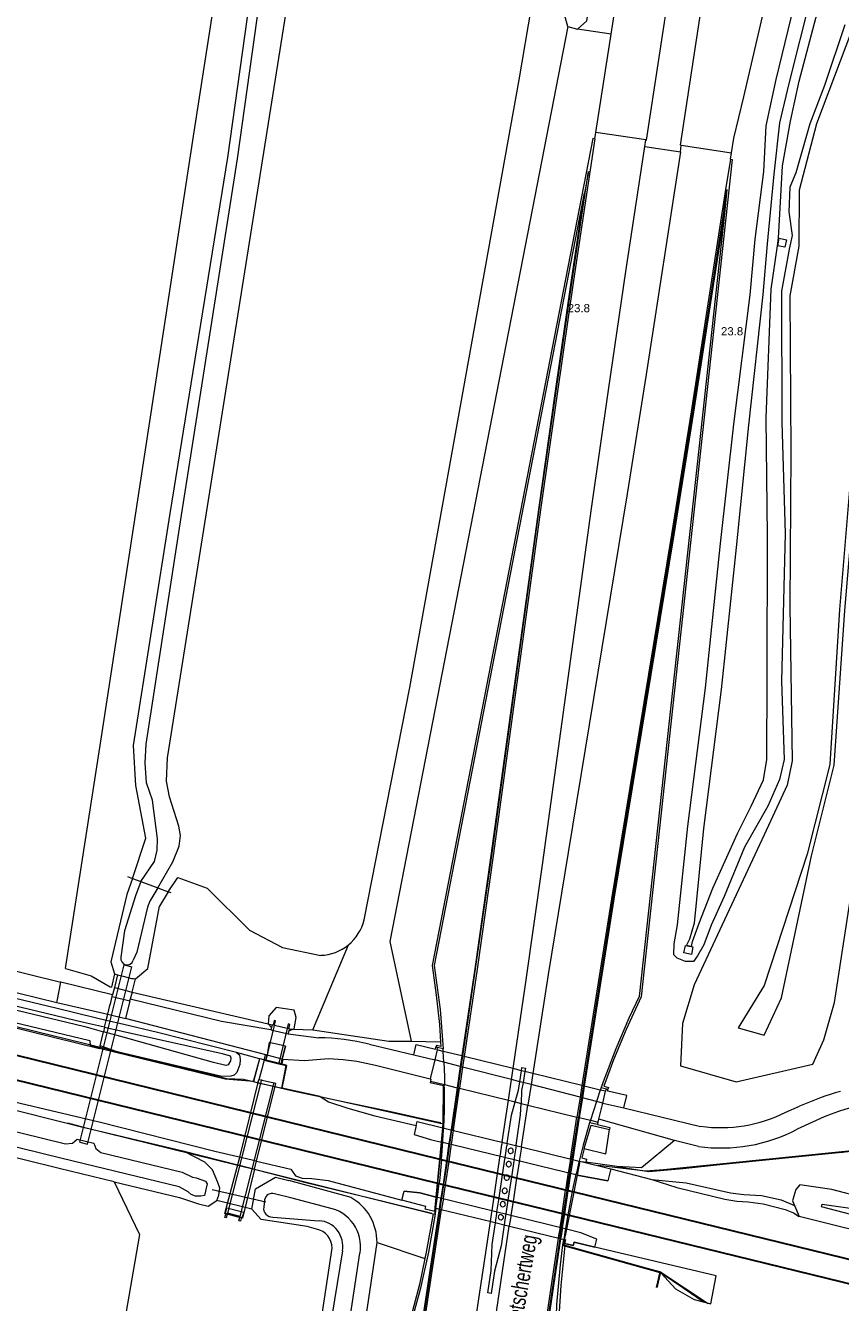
# Model space of a CAD drawing. Header units: metres. Extents: x 120324 to 133000, y 395500 to 402438.
# Tile 36 of 95: x 126095 to 126219, y 398737 to 398931. Entities that reach past the tile are written whole.
import ezdxf

# ---------------------------------------------------------------- set-up
doc = ezdxf.new("R2010")
doc.units = ezdxf.units.M
doc.linetypes.add('DGN1', pattern=[76.057638, 0, -76.057638])
doc.linetypes.add('DGN2', pattern=[101.410184, 50.705092, -50.705092])
for name, color, linetype, lineweight, true_color in [('gg-afsc-erfafscheiding', 7, 'Continuous', 0, 0x00ff32), ('gg-afsc-hekwerk', 7, 'Continuous', 30, 0x00d228), ('gg-afsc-muur', 7, 'Continuous', 13, 0xffc800), ('gg-aspt-spoorlijn', 7, 'Continuous', 30, 0xa000c8), ('gg-bbg-pilaar viaduct of brug', 7, 'Continuous', 13, 0xc3c3c3), ('gg-knt-BGT kruinlijn', 7, 'Continuous', 0, 0x787878), ('gg-knt-bronhoudergrens', 7, 'DGN2', 0, 0xffaad2), ('gg-knt-bronhoudergrens niveau 01', 7, 'DGN2', 0, 0xffaad2), ('gg-kntw-bovenkant insteek waterloop', 7, 'Continuous', 0, 0xa0a0ff), ('gg-kntw-waterlijn', 7, 'Continuous', 0, 0xaaebff), ('gg-kwrk-duiker nz buis', 7, 'DGN2', 0, 0x969696), ('gg-kwrk-duiker nz vlak', 7, 'DGN2', 0, 0x969696), ('gg-kwrk-faunavoorziening', 7, 'Continuous', 0, 0x007896), ('gg-kwrk-kunstwerk', 7, 'Continuous', 0, 0xd2d2d2), ('gg-kwrk-kunstwerk niveau 01', 7, 'Continuous', 0, 0xd2d2d2), ('gg-kwrk-lijn stuw', 7, 'Continuous', 0, 0x477c96), ('gg-kwrk-stuw', 7, 'Continuous', 13, 0x477c96), ('gg-kwrk-uitstroombak niveau min 01', 7, 'Continuous', 0, 0x477c96), ('gt-grn-afwateringsgoot', 7, 'Continuous', 0, 0xa08273), ('gt-grn-groengrens', 7, 'Continuous', 0, 0x96c800), ('gt-grn-weggrens', 7, 'Continuous', 0, 0x787878), ('gx-grn-maaiveld', 7, 'Continuous', 0, 0xb88d57)]:
    doc.layers.add(name, color=color, linetype=linetype, lineweight=lineweight, true_color=true_color)
for name, color, linetype, lineweight in [('gg-anno-openbare ruimte label', 7, 'Continuous', 13), ('gg-knt-bovenkant onderkant talud', 7, 'Continuous', 0), ('gg-knt-verharding', 7, 'Continuous', 0), ('gg-knt-verharding niveau 01', 7, 'Continuous', 0), ('gg-knt-verharding nz', 7, 'DGN2', 0), ('gg-kntw-beschoeiing', 4, 'Continuous', 0), ('gt-anno-nummer hm paal', 7, 'Continuous', 0), ('gt-grn-vlakafsluiter', 6, 'DGN1', 0)]:
    doc.layers.add(name, color=color, linetype=linetype, lineweight=lineweight)
doc.styles.add('StyleArial', font='arial.ttf')

msp = doc.modelspace()

# ---------------------------------------------------------------- linework, layer by layer
at = {"layer": 'gg-afsc-erfafscheiding'}
for p, q in [((126110.77, 398783.94), (126131.53, 398779.09)), ((126131.53, 398779.09), (126132.15, 398778.94)), ((126134.8, 398778.32), (126135.39, 398778.29)), ((126135.39, 398778.29), (126138.34, 398778.19)), ((126153.35, 398776.43), (126157.85, 398776.37))]:
    msp.add_line(p, q, dxfattribs=at)
at = {"layer": 'gg-afsc-erfafscheiding', "flags": 128}
for points in [[(126100.63, 398787.54), (126104.53, 398786.4), (126107.41, 398784.72), (126107.62, 398784.67)], [(126138.34, 398778.19), (126149.94, 398776.47), (126153.35, 398776.43)]]:
    msp.add_lwpolyline(points, dxfattribs=at)
at = {"layer": 'gg-afsc-hekwerk'}
for p, q in [((126176.66, 398745.31), (126176.84, 398745.29)), ((126176.84, 398745.29), (126191.39, 398741.24)), ((126191.39, 398741.24), (126190.8, 398738.81))]:
    msp.add_line(p, q, dxfattribs=at)
at = {"layer": 'gg-afsc-hekwerk', "flags": 128}
for points in [[(126232.17, 398761.1), (126222.61, 398759.9), (126202.46, 398757.84)], [(126232.17, 398761.1), (126222.61, 398759.9), (126202.46, 398757.84)], [(126200.93, 398757.68), (126194.85, 398757.05), (126189.65, 398756.59)], [(126200.93, 398757.68), (126194.85, 398757.05), (126189.65, 398756.59)]]:
    msp.add_lwpolyline(points, dxfattribs=at)
at = {"layer": 'gg-afsc-muur'}
for p, q in [((126154.27, 398764.2), (126158.21, 398763.24)), ((126158.01, 398761.06), (126158.21, 398763.24)), ((126157.21, 398752.66), (126158.01, 398761.06)), ((126179.12, 398758.14), (126178.69, 398756.01)), ((126179.12, 398758.14), (126183.85, 398756.98)), ((126178.69, 398756.01), (126177.06, 398747.8)), ((126178.69, 398756.01), (126183.39, 398755.13)), ((126157, 398750.48), (126157.21, 398752.66)), ((126157, 398750.48), (126156.96, 398750.08)), ((126177.06, 398747.8), (126176.85, 398746.76))]:
    msp.add_line(p, q, dxfattribs=at)
at = {"layer": 'gg-afsc-muur', "flags": 128}
for points in [[(126158.22, 398763.3), (126158.23, 398763.85), (126158.29, 398769.67)], [(126153.82, 398762.24), (126156.31, 398761.45), (126158.01, 398761.06)], [(126157, 398750.48), (126155.49, 398750.84), (126155.61, 398751.26), (126151.95, 398752.22)], [(126157.21, 398752.66), (126154.68, 398753.3), (126152.3, 398753.59)], [(126181.69, 398746.27), (126179.26, 398747.23), (126177.06, 398747.8)], [(126181.39, 398745.03), (126178.26, 398745.81), (126178.12, 398745.29), (126176.79, 398745.61), (126176.9, 398746.13), (126176.74, 398746.17)]]:
    msp.add_lwpolyline(points, dxfattribs=at)
at = {"layer": 'gg-aspt-spoorlijn'}
for p, q in [((125883.85, 398825.64), (126131.44, 398764.93)), ((126131.44, 398764.93), (126157.76, 398758.48)), ((126157.76, 398758.48), (126177.94, 398753.54)), ((126157.41, 398754.82), (126177.27, 398749.97)), ((126177.94, 398753.54), (126178.19, 398753.48)), ((126177.27, 398749.97), (126177.48, 398749.91))]:
    msp.add_line(p, q, dxfattribs=at)
at = {"layer": 'gg-aspt-spoorlijn', "flags": 128}
for points in [[(125883.1, 398822.02), (125909.05, 398815.62), (125930.04, 398810.54), (125951.41, 398805.22), (125976.89, 398799.04), (125991.96, 398795.29), (126066.69, 398777.09), (126084.88, 398772.56), (126157.41, 398754.82)], [(126178.19, 398753.48), (126243.65, 398737.46), (126261.2, 398733.1), (126302.63, 398722.97)], [(126177.48, 398749.91), (126237.61, 398735.21), (126282.86, 398724.22), (126301.95, 398719.53)]]:
    msp.add_lwpolyline(points, dxfattribs=at)
at = {"layer": 'gg-bbg-pilaar viaduct of brug', "flags": 128}
msp.add_lwpolyline([(126167.06, 398750), (126167.11, 398749.99), (126167.15, 398749.99)], dxfattribs=at)
at = {"layer": 'gg-bbg-pilaar viaduct of brug'}
for centre, radius, start, end in [((126168.56, 398759.72), 0.4, 81.1851, 270.0395), ((126168.56, 398759.72), 0.4, 269.9459, 81.2787), ((126168.27, 398757.7), 0.4, 84.8143, 272.3144), ((126168.27, 398757.7), 0.4, 272.2705, 84.8581), ((126167.96, 398755.65), 0.399, 82.5227, 121.9345), ((126167.96, 398755.64), 0.403, 30.9405, 82.2264), ((126167.96, 398755.65), 0.4, 121.8547, 274.5494), ((126167.96, 398755.65), 0.401, 274.7564, 30.7556), ((126167.66, 398753.62), 0.4, 84.537, 272.3046), ((126167.66, 398753.62), 0.4, 272.4332, 84.4085), ((126167.36, 398751.59), 0.4, 158.1713, 269.9283), ((126167.36, 398751.59), 0.401, 89.1485, 158.0216), ((126167.36, 398751.59), 0.4, 354.3254, 88.9092), ((126167.35, 398751.59), 0.4, 270.1443, 354.4175), ((126167.06, 398749.6), 0.4, 89.1422, 269.9984), ((126167.05, 398749.6), 0.4, 270.0487, 76.2199)]:
    msp.add_arc(centre, radius, start, end, dxfattribs=at)
at = {"layer": 'gg-knt-BGT kruinlijn', "flags": 128}
for points in [[(126230.87, 398934.16), (126224.92, 398913.56), (126220.71, 398902.4), (126222.04, 398889.56), (126220.71, 398866.08), (126218.75, 398842.29), (126217.29, 398818.65), (126213.8, 398804.98), (126207.26, 398784.94), (126203.3, 398778.49), (126207.25, 398777.36), (126209.88, 398783.05), (126214.45, 398804.72), (126217.92, 398818.54), (126219.54, 398842.15), (126221.57, 398866.06), (126224.03, 398889.12), (126224.94, 398901.72), (126227.27, 398913.12), (126232.02, 398933.76)], [(126190.08, 398755.35), (126193.9, 398754.12), (126201.24, 398752.33), (126203.09, 398752.05), (126204.8, 398751.95), (126207.08, 398751.66), (126210.45, 398750.8), (126211.71, 398750.25), (126212.58, 398749.73)]]:
    msp.add_lwpolyline(points, dxfattribs=at)
at = {"layer": 'gg-knt-bovenkant onderkant talud'}
msp.add_line((126135.39, 398778.29), (126134.73, 398778.03), dxfattribs=at)
at = {"layer": 'gg-knt-bovenkant onderkant talud', "flags": 128}
for points in [[(126222.46, 398935.51), (126215.25, 398916.33), (126212.58, 398906.21), (126212.52, 398897.67), (126211.15, 398890.1), (126211.31, 398866.35), (126211.15, 398842.84), (126211.54, 398819.18), (126210.77, 398815.47), (126207.27, 398807.9), (126196.55, 398785.02), (126194.79, 398779.17), (126194.49, 398772.69), (126202.98, 398770.26), (126214.68, 398772.93), (126216.35, 398776.67), (126218, 398782.36), (126221.21, 398803.52)], [(126135.39, 398778.29), (126135.53, 398778.35), (126135.81, 398780.08), (126135.49, 398781.16), (126132.75, 398781.58), (126131.67, 398780.29), (126131.53, 398779.09)], [(126132.05, 398778.54), (126131.53, 398779.07), (126131.53, 398779.09)]]:
    msp.add_lwpolyline(points, dxfattribs=at)
at = {"layer": 'gg-knt-bronhoudergrens'}
for p, q in [((126110.77, 398783.94), (126111.29, 398785.96)), ((126099.31, 398782.35), (126107.08, 398780.58)), ((126200.93, 398757.68), (126202.46, 398757.84)), ((126176.66, 398745.31), (126176.54, 398745.37))]:
    msp.add_line(p, q, dxfattribs=at)
at = {"layer": 'gg-knt-bronhoudergrens', "flags": 128}
for points in [[(126108.55, 398786.57), (126109.44, 398786.37), (126110.71, 398786), (126111, 398786.03), (126111.29, 398785.96)], [(126156.31, 398770.34), (126156.28, 398770.16), (126158.29, 398769.67), (126158.29, 398769.49)], [(126108.05, 398755.02), (126111.89, 398746.98), (126107.73, 398722.89)]]:
    msp.add_lwpolyline(points, dxfattribs=at)
at = {"layer": 'gg-knt-bronhoudergrens niveau 01'}
for p, q in [((126158.21, 398763.24), (126158.01, 398761.06)), ((126179.12, 398758.14), (126178.69, 398756.01)), ((126179.01, 398758.16), (126179.12, 398758.14)), ((126178.69, 398756.01), (126177.06, 398747.8)), ((126157.05, 398750.97), (126157.21, 398752.66)), ((126177.06, 398747.8), (126176.74, 398746.17))]:
    msp.add_line(p, q, dxfattribs=at)
at = {"layer": 'gg-knt-bronhoudergrens niveau 01', "flags": 128}
for points in [[(126158.21, 398763.24), (126159.64, 398762.89), (126167.19, 398761.05), (126170.16, 398760.32), (126177.98, 398758.41), (126179.01, 398758.16)], [(126158.01, 398761.06), (126157.61, 398756.86), (126157.21, 398752.66)], [(126176.74, 398746.17), (126176.11, 398746.33), (126168.4, 398748.2), (126165.57, 398748.89), (126157.95, 398750.75), (126157.05, 398750.97)]]:
    msp.add_lwpolyline(points, dxfattribs=at)
at = {"layer": 'gg-knt-verharding'}
for p, q in [((126183.91, 398930), (126188.71, 398961.5)), ((126181.55, 398915.05), (126183.91, 398930)), ((126181.39, 398914.06), (126181.55, 398915.05)), ((126181.39, 398914.06), (126181.39, 398914.04)), ((126189.02, 398912.9), (126189.18, 398913.89)), ((126189.02, 398912.9), (126194.46, 398912.1)), ((126194.46, 398912.1), (126194.6, 398913.09)), ((126202.09, 398910.96), (126202.26, 398911.93)), ((126107.79, 398783.51), (126099.91, 398785.44)), ((126108.1, 398786.73), (126107.62, 398784.67)), ((126124.4, 398779.45), (126110.5, 398782.85)), ((126131.97, 398778.2), (126124.4, 398779.45)), ((126134.62, 398777.57), (126139.3, 398776.98)), ((126146.95, 398775.97), (126153.79, 398774.36)), ((126153.79, 398774.36), (126156.96, 398773.58)), ((126157.33, 398775.11), (126157.41, 398775.46)), ((126183.17, 398769.16), (126183.05, 398768.8)), ((126167.28, 398761.08), (126168.22, 398767.43)), ((126170.21, 398760.37), (126171.19, 398766.7)), ((126182.63, 398767.02), (126185.81, 398766.27)), ((126185.81, 398766.27), (126197.54, 398763.46)), ((126210.55, 398765.61), (126212.62, 398766.52)), ((126177.68, 398758.53), (126178.67, 398764.88)), ((126181.82, 398763.72), (126181.91, 398764.09)), ((126193.56, 398761.32), (126182.02, 398764.54)), ((126216.38, 398764.89), (126212.29, 398763.03)), ((126197.21, 398760.4), (126193.56, 398761.32))]:
    msp.add_line(p, q, dxfattribs=at)
at = {"layer": 'gg-knt-verharding', "flags": 128}
for points in [[(126189.18, 398913.89), (126189.31, 398913.86), (126202.46, 399000)], [(126194.6, 398913.09), (126194.48, 398913.11), (126207.72, 399000)], [(126202.26, 398911.93), (126202.63, 398914.18), (126204.12, 398920.45), (126207.99, 398937.14), (126209.4, 398943.06), (126210.24, 398946.92), (126211.46, 398953.61), (126214.44, 398972.78), (126217.78, 398995.05), (126218.54, 399000)], [(126181.39, 398914.04), (126178.16, 398892.43), (126175.65, 398875.18), (126173.18, 398857.83), (126165.87, 398804.71), (126163.42, 398787.42), (126161.46, 398774.1)], [(126168.94, 398772.27), (126170.84, 398785.07), (126173.42, 398803.32), (126180.91, 398857.7), (126183.48, 398875.73), (126186.13, 398893.83), (126189.02, 398912.9)], [(126194.46, 398912.1), (126189.26, 398878.13), (126186.33, 398859.92), (126177.31, 398805.23), (126174.3, 398786.62), (126171.94, 398771.53)], [(126153.79, 398774.36), (126154.14, 398775.96), (126157.08, 398775.24), (126157.16, 398775.51)], [(126185.81, 398766.27), (126186.27, 398768.14), (126183.37, 398768.84), (126183.39, 398769.11)], [(126179.78, 398760.1), (126183.08, 398759.26), (126183.65, 398762.97)], [(126131.75, 398586.23), (126135.87, 398613.06), (126138.63, 398630.57), (126150.31, 398701.8), (126155.6, 398734.99), (126158.01, 398750.77)], [(126139.37, 398585.07), (126142.96, 398608.65), (126145.88, 398627.24), (126148.7, 398644.91), (126151.63, 398662.39), (126157.23, 398696.4), (126162.84, 398731.41), (126165.49, 398748.94)], [(126144.78, 398584.23), (126148.42, 398608.5), (126150.95, 398625.68), (126153.36, 398642.7), (126160.4, 398693.94), (126163.12, 398713.19), (126168.35, 398748.24)], [(126175.83, 398746.4), (126173.65, 398732.02), (126170.17, 398708.03), (126164.64, 398668.51), (126161.88, 398648.26), (126159.14, 398628.96), (126155.67, 398605.05), (126152.43, 398583.07)]]:
    msp.add_lwpolyline(points, dxfattribs=at)
at = {"layer": 'gg-knt-verharding'}
for centre, radius, start, end in [((126138.58, 398742.17), 34.82, 76.0942, 88.8157), ((126231.3, 398724.57), 45.92, 105.6795, 114.0017), ((126230.52, 398729.52), 38.1, 83.4943, 111.7877), ((126200.55, 398785.71), 22.45, 262.2826, 296.4493), ((126200.66, 398785.16), 25, 262.0618, 297.7182)]:
    msp.add_arc(centre, radius, start, end, dxfattribs=at)
at = {"layer": 'gg-knt-verharding niveau 01'}
for p, q in [((126158.34, 398773.23), (126156.96, 398773.58)), ((126160.87, 398772.58), (126158.34, 398773.23)), ((126161.01, 398772.55), (126160.87, 398772.58)), ((126161.22, 398772.49), (126161.01, 398772.55)), ((126168.69, 398770.58), (126161.22, 398772.49)), ((126169.94, 398770.27), (126168.69, 398770.58)), ((126170.44, 398770.14), (126169.94, 398770.27)), ((126171.67, 398769.82), (126170.44, 398770.14)), ((126179.15, 398767.91), (126171.67, 398769.82)), ((126179.37, 398767.85), (126179.15, 398767.91)), ((126179.5, 398767.82), (126179.37, 398767.85)), ((126181.65, 398767.27), (126179.5, 398767.82)), ((126182.63, 398767.02), (126181.65, 398767.27))]:
    msp.add_line(p, q, dxfattribs=at)
at = {"layer": 'gg-knt-verharding nz'}
for p, q in [((126168.69, 398770.58), (126168.94, 398772.27)), ((126168.22, 398767.43), (126168.69, 398770.58)), ((126171.67, 398769.82), (126171.19, 398766.7)), ((126171.94, 398771.53), (126171.67, 398769.82)), ((126179.43, 398769.69), (126179.15, 398767.91)), ((126179.15, 398767.91), (126178.67, 398764.88)), ((126159.75, 398762.53), (126159.53, 398761.01)), ((126159.81, 398762.92), (126159.75, 398762.53)), ((126159.49, 398760.78), (126159.1, 398758.12)), ((126159.53, 398761.01), (126159.49, 398760.78)), ((126167, 398759.18), (126167.22, 398760.68)), ((126167.28, 398761.08), (126167.22, 398760.68)), ((126170.15, 398759.97), (126169.92, 398758.47)), ((126170.21, 398760.37), (126170.15, 398759.97)), ((126159.1, 398758.12), (126158.58, 398754.55)), ((126166.57, 398756.28), (126166.97, 398758.95)), ((126166.97, 398758.95), (126167, 398759.18)), ((126169.88, 398758.24), (126169.47, 398755.57)), ((126169.92, 398758.47), (126169.88, 398758.24)), ((126177.62, 398758.13), (126177.39, 398756.65)), ((126177.68, 398758.53), (126177.62, 398758.13)), ((126166.05, 398752.72), (126166.57, 398756.28)), ((126177.35, 398756.41), (126176.94, 398753.74)), ((126177.39, 398756.65), (126177.35, 398756.41)), ((126158.58, 398754.55), (126158.26, 398752.45)), ((126169.47, 398755.57), (126168.92, 398752.02)), ((126158.23, 398752.21), (126158.06, 398751.14)), ((126165.73, 398750.62), (126166.05, 398752.72)), ((126176.4, 398750.18), (126176.94, 398753.74)), ((126158.06, 398751.14), (126158.01, 398750.77)), ((126165.54, 398749.32), (126165.7, 398750.37)), ((126165.7, 398750.37), (126165.73, 398750.62)), ((126168.92, 398752.02), (126168.6, 398749.91)), ((126176.4, 398750.18), (126176.08, 398748.07)), ((126165.49, 398748.94), (126165.54, 398749.32)), ((126168.4, 398748.61), (126168.35, 398748.24)), ((126168.57, 398749.67), (126168.4, 398748.61)), ((126168.6, 398749.91), (126168.57, 398749.67)), ((126175.88, 398746.79), (126175.83, 398746.4)), ((126176.04, 398747.83), (126175.88, 398746.79)), ((126176.08, 398748.07), (126176.04, 398747.83))]:
    msp.add_line(p, q, dxfattribs=at)
at = {"layer": 'gg-kntw-beschoeiing', "flags": 128}
for points in [[(126029.29, 398794.17), (126069.13, 398784.37), (126070.78, 398784.47), (126072.16, 398784.17), (126073.4, 398783.43), (126077.26, 398782.36), (126105.79, 398775.34)], [(126088.91, 398779.72), (126096.2, 398777.93), (126103.45, 398776.14), (126115.6, 398773.12), (126125.24, 398770.77), (126127.76, 398770.64), (126135.13, 398768.93), (126142.46, 398767.36), (126149.8, 398765.84), (126157.1, 398764.18), (126157.91, 398764.06)], [(126129.31, 398770.28), (126130.29, 398773.82), (126134.23, 398772.75), (126133.59, 398769.29)], [(126100.91, 398764.01), (126103.35, 398763.35), (126130.01, 398756.76), (126137.29, 398754.89), (126147, 398752.56), (126156.53, 398750.23)], [(126181.9, 398757.55), (126189.11, 398756.68), (126191.88, 398756.89), (126194.36, 398757.15), (126216.73, 398759.37), (126219.24, 398759.54), (126221.7, 398759.87), (126224.18, 398760.12), (126229.16, 398760.6), (126233.5, 398761.07), (126233.82, 398761.33)], [(126198.71, 398736.39), (126191.32, 398741.27), (126176.99, 398745.16)]]:
    msp.add_lwpolyline(points, dxfattribs=at)
at = {"layer": 'gg-kntw-bovenkant insteek waterloop'}
for p, q in [((126177.26, 398931.17), (126178.76, 398930.78)), ((126110.84, 398801.28), (126109.97, 398798.8)), ((126116.29, 398799.23), (126114.97, 398797.04)), ((126108.1, 398786.73), (126108.55, 398786.57)), ((126144.19, 398752.6), (126134.68, 398755.18)), ((126130.47, 398749.25), (126129.05, 398750.82))]:
    msp.add_line(p, q, dxfattribs=at)
at = {"layer": 'gg-kntw-bovenkant insteek waterloop', "flags": 128}
for points in [[(126110.84, 398801.28), (126112.86, 398807.4), (126111.35, 398815.46), (126110.99, 398821.53), (126116.61, 398856.9), (126125.41, 398911.2), (126133.25, 398967.51), (126138.48, 399000)], [(126146.19, 398794.95), (126153.17, 398830.41), (126161.74, 398878.1), (126169.87, 398923.07), (126177.37, 398967.46), (126182.5, 399000)], [(126177.26, 398931.17), (126176.84, 398932.8), (126187.45, 399000)], [(126178.76, 398930.78), (126180.16, 398932.03), (126190.62, 399000)], [(126219.54, 398931.42), (126216.45, 398922.19), (126214.2, 398916.33), (126212.1, 398908.85), (126211.16, 398906.68), (126211, 398902.92), (126211.53, 398899.33), (126211.08, 398897.23), (126209.87, 398890.85), (126209.95, 398870.87), (126210.44, 398853.87), (126209.89, 398831.34), (126210.31, 398819.41), (126209.59, 398816.36), (126207.78, 398812.31), (126204.23, 398806.02), (126201.12, 398798.52), (126199.17, 398794.15), (126198.02, 398791.12), (126197.06, 398789.47), (126196.46, 398788.61), (126195.25, 398788.62), (126193.96, 398789.09), (126193.44, 398789.61), (126193.53, 398791.29), (126194, 398794.18), (126195.6, 398809.24), (126198.28, 398830.35), (126200.6, 398852.35), (126202.6, 398870.53), (126205.11, 398890.25), (126205.86, 398898.74), (126207.18, 398909.1), (126207.54, 398916.03), (126209.09, 398923.11), (126212.27, 398936.35)], [(126116.29, 398799.23), (126117.75, 398801.4), (126122.23, 398799.8), (126128.7, 398793.4), (126133.72, 398790.74), (126139.57, 398789.54)], [(126109.97, 398798.8), (126107.52, 398788.54), (126108.1, 398786.73)], [(126111.29, 398785.96), (126113.18, 398787.53), (126114.97, 398797.04)], [(126108.05, 398755.02), (126118.01, 398752.63), (126120.9, 398751.64), (126122.38, 398751.31), (126123.71, 398752.15)], [(126129.05, 398750.82), (126129.6, 398753.92), (126132.68, 398755.72), (126134.68, 398755.18)], [(126138.91, 398747.77), (126137.5, 398748.19), (126130.47, 398749.25)], [(126114.65, 398570.64), (126120.25, 398605.47), (126127.53, 398651.49), (126133.72, 398694.79), (126141.31, 398744.87)], [(126119.44, 398562.78), (126134.01, 398658.35), (126142.01, 398714.69), (126143.8, 398716.35), (126148.16, 398745.74)]]:
    msp.add_lwpolyline(points, dxfattribs=at)
at = {"layer": 'gg-kntw-bovenkant insteek waterloop'}
for centre, radius, start, end in [((126139.32, 398796.6), 7.06, 309.2543, 346.4762), ((126139.32, 398796.6), 7.06, 272.0487, 309.2687), ((126140.36, 398745.8), 7.8, 359.5524, 60.6598), ((126138.34, 398744.86), 2.97, 0.1812, 78.9504)]:
    msp.add_arc(centre, radius, start, end, dxfattribs=at)
at = {"layer": 'gg-kntw-waterlijn'}
for p, q in [((126131.01, 398752.27), (126130.86, 398751.15)), ((126132.26, 398749.62), (126139.3, 398749.07))]:
    msp.add_line(p, q, dxfattribs=at)
at = {"layer": 'gg-kntw-waterlijn', "flags": 128}
for points in [[(126112.13, 398800.79), (126114.19, 398803.86), (126114.6, 398805.59), (126114.65, 398807.3), (126113.87, 398813.2), (126113, 398815.85), (126112.75, 398818.9), (126112.94, 398821.76), (126118.31, 398856.67), (126126.87, 398910.99), (126134.76, 398967.3), (126139.88, 398999.78), (126139.91, 399000)], [(126114.7, 398799.83), (126117.01, 398803.82), (126117.97, 398806.18), (126118.18, 398807.83), (126117.91, 398809.25), (126116.47, 398813.73), (126116.02, 398816.1), (126116.2, 398819.64), (126134.44, 398934.35), (126139.29, 398967.56), (126141.66, 398985.19), (126143.95, 399000)], [(126214.32, 398935.67), (126211, 398922.5), (126209.56, 398916.5), (126208.71, 398908.69), (126207.7, 398898.07), (126207.04, 398890.34), (126204.83, 398870.41), (126202.99, 398851.76), (126200.69, 398830.06), (126198, 398808.89), (126196.54, 398794.46), (126195.85, 398792.02), (126195.38, 398791.07), (126196.18, 398790.91), (126196.3, 398791.65), (126197.32, 398794.47), (126199.42, 398799.76), (126203.19, 398808.13), (126205.26, 398812.3), (126207.15, 398816.29), (126207.63, 398819.39), (126207.72, 398831.87), (126207.75, 398853.51), (126207.53, 398871.49), (126208.31, 398891.11), (126209.28, 398897.74), (126209.44, 398898.91), (126210.05, 398909.92), (126211.26, 398916.74), (126212.57, 398922.85), (126215.41, 398933.41)], [(126112.13, 398800.79), (126111.31, 398798.6), (126109.64, 398793.29), (126109.06, 398789.25)], [(126114.7, 398799.83), (126113.51, 398797.79), (126113.12, 398796.87), (126111.49, 398790.01), (126110.94, 398788.8)], [(126140.75, 398751.04), (126134.99, 398752.58), (126132.52, 398753.17)], [(126142.87, 398744.49), (126140.85, 398732.04), (126136.61, 398704.08), (126130.03, 398661.09), (126125.13, 398628.38), (126115.91, 398570.45)], [(126117.94, 398563.03), (126121.07, 398581.07), (126126.56, 398616.97), (126131.18, 398647.72), (126135.47, 398677.2), (126145.56, 398744.14)]]:
    msp.add_lwpolyline(points, dxfattribs=at)
at = {"layer": 'gg-kntw-waterlijn'}
for centre, radius, start, end in [((126110.01, 398789.04), 0.965, 167.9744, 345.2351), ((126132.16, 398752.06), 1.17, 72.3707, 169.6464), ((126132.19, 398750.96), 1.34, 171.7879, 273.0939), ((126139.59, 398745.11), 6.05, 350.776, 79.0051), ((126139.05, 398745.19), 3.89, 349.5389, 86.2128)]:
    msp.add_arc(centre, radius, start, end, dxfattribs=at)
at = {"layer": 'gg-kwrk-duiker nz buis'}
for p, q in [((126131.24, 398773.56), (126132.51, 398778.86)), ((126134.44, 398778.4), (126133.18, 398773.1)), ((126130.51, 398770.59), (126125.32, 398750.21)), ((126127.26, 398749.69), (126132.44, 398770.13)), ((126131.18, 398751.92), (126123.02, 398753.78))]:
    msp.add_line(p, q, dxfattribs=at)
at = {"layer": 'gg-kwrk-duiker nz vlak', "flags": 128}
for points in [[(126102.79, 398761.05), (126109.58, 398788.08), (126110.75, 398787.79)], [(126102.79, 398761.05), (126103.96, 398760.76), (126110.75, 398787.79)]]:
    msp.add_lwpolyline(points, dxfattribs=at)
at = {"layer": 'gg-kwrk-faunavoorziening'}
for p, q in [((126131.7, 398776.26), (126131.37, 398774.33)), ((126134.18, 398775.67), (126131.7, 398776.26)), ((126133.68, 398773.72), (126134.18, 398775.67)), ((126133.76, 398773.72), (126133.68, 398773.72)), ((126129.45, 398756.93), (126129.48, 398756.92))]:
    msp.add_line(p, q, dxfattribs=at)
at = {"layer": 'gg-kwrk-faunavoorziening', "flags": 128}
for points in [[(126133.76, 398773.72), (126133.58, 398772.85), (126130.93, 398773.49), (126131.14, 398774.39), (126131.37, 398774.33)], [(126129.45, 398756.93), (126127.63, 398749.47), (126126.97, 398749.63), (126124.95, 398750.15), (126127.21, 398758.74), (126130.1, 398770.57)], [(126129.48, 398756.92), (126132.71, 398769.99), (126130.1, 398770.57)]]:
    msp.add_lwpolyline(points, dxfattribs=at)
at = {"layer": 'gg-kwrk-kunstwerk'}
for p, q in [((126202.09, 398910.96), (126202.09, 398910.94)), ((126179.81, 398905.78), (126179.79, 398905.78)), ((126201.08, 398903.18), (126201.22, 398903.16)), ((126132.05, 398778.54), (126131.97, 398778.2)), ((126131.97, 398778.2), (126134.62, 398777.57)), ((126132.15, 398778.94), (126132.05, 398778.54)), ((126134.62, 398777.57), (126134.73, 398778.03)), ((126134.73, 398778.03), (126134.8, 398778.32)), ((126157.41, 398775.46), (126157.16, 398775.51)), ((126158.24, 398775.28), (126157.41, 398775.46)), ((126158.26, 398774.89), (126158.24, 398775.28)), ((126158.34, 398773.23), (126158.26, 398774.89)), ((126161.11, 398774.19), (126160.87, 398772.58)), ((126161.46, 398774.1), (126161.22, 398772.49)), ((126160.87, 398772.58), (126160.39, 398769.34)), ((126161.22, 398772.49), (126160.74, 398769.26)), ((126169.94, 398770.27), (126170.2, 398771.95)), ((126170.73, 398771.82), (126170.44, 398770.14)), ((126158.43, 398769.46), (126158.44, 398769.82)), ((126158.29, 398769.49), (126158.43, 398769.46)), ((126160.39, 398769.34), (126159.46, 398763)), ((126159.81, 398762.92), (126160.74, 398769.26)), ((126179.5, 398767.82), (126179.02, 398764.79)), ((126179.78, 398769.6), (126179.5, 398767.82)), ((126182.23, 398769), (126181.65, 398767.27)), ((126182.35, 398769.37), (126182.23, 398769)), ((126182.35, 398769.37), (126183.17, 398769.16)), ((126183.17, 398769.16), (126183.39, 398769.11)), ((126181.65, 398767.27), (126180.72, 398764.38)), ((126179.02, 398764.79), (126178.04, 398758.45)), ((126180.72, 398764.38), (126180.61, 398764.01)), ((126181.82, 398763.72), (126180.61, 398764.01)), ((126158.22, 398761.33), (126158.29, 398762.88)), ((126158.29, 398762.88), (126158.31, 398763.28)), ((126159.4, 398762.61), (126159.18, 398761.09)), ((126159.46, 398763), (126159.4, 398762.61)), ((126157.99, 398758.4), (126158.21, 398761.1)), ((126158.21, 398761.1), (126158.22, 398761.33)), ((126159.14, 398760.87), (126158.75, 398758.21)), ((126159.18, 398761.09), (126159.14, 398760.87)), ((126167.75, 398759), (126167.98, 398760.5)), ((126168.04, 398760.9), (126167.98, 398760.5)), ((126169.32, 398760.17), (126169.1, 398758.67)), ((126169.39, 398760.57), (126169.32, 398760.17)), ((126158.75, 398758.21), (126158.23, 398754.63)), ((126167.32, 398756.09), (126167.72, 398758.77)), ((126167.72, 398758.77), (126167.75, 398759)), ((126169.07, 398758.44), (126168.66, 398755.76)), ((126169.1, 398758.67), (126169.07, 398758.44)), ((126177.97, 398758.04), (126177.74, 398756.57)), ((126178.04, 398758.45), (126177.97, 398758.04)), ((126179.01, 398758.16), (126178.92, 398757.81)), ((126166.79, 398752.54), (126167.32, 398756.09)), ((126177.74, 398756.57), (126177.71, 398756.33)), ((126178.58, 398756.36), (126178.52, 398756.13)), ((126178.92, 398757.81), (126178.58, 398756.36)), ((126157.38, 398752.67), (126157.65, 398754.78)), ((126158.23, 398754.63), (126157.91, 398752.54)), ((126168.66, 398755.76), (126168.13, 398752.21)), ((126157.2, 398751.35), (126157.34, 398752.43)), ((126157.34, 398752.43), (126157.38, 398752.67)), ((126157.87, 398752.3), (126157.71, 398751.23)), ((126157.91, 398752.54), (126157.87, 398752.3)), ((126158.26, 398752.45), (126158.23, 398752.21)), ((126166.47, 398750.43), (126166.79, 398752.54)), ((126168.13, 398752.21), (126167.82, 398750.1)), ((126177.29, 398753.65), (126176.75, 398750.1)), ((126177.93, 398753.5), (126177.27, 398749.97)), ((126177.94, 398753.54), (126177.93, 398753.5)), ((126157.15, 398750.98), (126157.2, 398751.35)), ((126157.71, 398751.23), (126157.65, 398750.86)), ((126166.28, 398749.14), (126166.44, 398750.19)), ((126166.44, 398750.19), (126166.47, 398750.43)), ((126166.22, 398748.76), (126166.28, 398749.14)), ((126167.62, 398748.81), (126167.56, 398748.43)), ((126167.78, 398749.86), (126167.62, 398748.81)), ((126167.82, 398750.1), (126167.78, 398749.86)), ((126176.75, 398750.1), (126176.43, 398747.99)), ((126177.27, 398749.97), (126176.91, 398747.87)), ((126177.27, 398749.97), (126177.27, 398749.97)), ((126176.24, 398746.7), (126176.18, 398746.32)), ((126176.4, 398747.74), (126176.24, 398746.7)), ((126176.43, 398747.99), (126176.4, 398747.74)), ((126176.71, 398746.58), (126176.65, 398746.2)), ((126176.88, 398747.62), (126176.71, 398746.58)), ((126176.91, 398747.87), (126176.88, 398747.62)), ((126176.54, 398745.37), (126176.65, 398746.2))]:
    msp.add_line(p, q, dxfattribs=at)
at = {"layer": 'gg-kwrk-kunstwerk', "flags": 128}
for points in [[(126181.39, 398914.06), (126181.09, 398914.1), (126156.6, 398788.01), (126157.21, 398783.48), (126157.67, 398779), (126157.85, 398776.37)], [(126202.09, 398910.94), (126201.34, 398906.35), (126196.1, 398872.43), (126193.1, 398853.74), (126183.92, 398798.16), (126179.43, 398769.69)], [(126202.09, 398910.96), (126202.38, 398910.9), (126188.46, 398783.21), (126186.16, 398778.21), (126184.26, 398773.61), (126182.75, 398769.58), (126183.47, 398769.38), (126183.39, 398769.11)], [(126179.95, 398905.75), (126180.46, 398909.1), (126179.81, 398905.78)], [(126201.08, 398903.18), (126201.56, 398906.33), (126201.22, 398903.16)], [(126179.79, 398905.78), (126156.9, 398787.98), (126157.79, 398781.26), (126158.24, 398775.28)], [(126179.79, 398905.78), (126177.8, 398892.49), (126175.29, 398875.23), (126172.83, 398857.88), (126165.51, 398804.76), (126163.07, 398787.48), (126161.11, 398774.19)], [(126201.22, 398903.16), (126196.46, 398872.38), (126193.45, 398853.68), (126184.28, 398798.1), (126179.78, 398769.6)], [(126201.22, 398903.16), (126188.17, 398783.25), (126186.6, 398779.94), (126184.59, 398775.28), (126182.65, 398770.25), (126182.35, 398769.37)], [(126134.8, 398778.32), (126134.68, 398778.34), (126134.85, 398779.01), (126134.62, 398779.07), (126134.44, 398778.4), (126132.51, 398778.86), (126132.68, 398779.53), (126132.46, 398779.58), (126132.29, 398778.91), (126132.15, 398778.94)], [(126157.85, 398776.37), (126157.91, 398775.64), (126157.24, 398775.79), (126157.16, 398775.51)], [(126158.34, 398773.23), (126158.44, 398771.05), (126158.44, 398769.82)], [(126170.2, 398771.95), (126170.28, 398772.42), (126170.82, 398772.34), (126170.73, 398771.82)], [(126169.23, 398767.18), (126169.73, 398768.99), (126169.94, 398770.27)], [(126170.44, 398770.14), (126170.23, 398768.93), (126170.14, 398766.96)], [(126158.43, 398769.46), (126158.43, 398765.85), (126158.31, 398763.28)], [(126168.04, 398760.9), (126168.67, 398765.16), (126169.23, 398767.18)], [(126169.39, 398760.57), (126170.05, 398765.23), (126170.14, 398766.96)], [(126180.61, 398764.01), (126179.6, 398760.6), (126179.01, 398758.16)], [(126179.78, 398760.1), (126180.82, 398763.65), (126183.65, 398762.97)], [(126181.82, 398763.72), (126183.7, 398763.28), (126183.65, 398762.97)], [(126179.78, 398760.1), (126179.4, 398758.67), (126180.12, 398758.48), (126180.04, 398758)], [(126157.99, 398758.4), (126157.77, 398755.62), (126157.65, 398754.78)], [(126177.71, 398756.33), (126177.42, 398754.49), (126177.42, 398754.46), (126177.29, 398753.65)], [(126178.52, 398756.13), (126178.08, 398754.3), (126177.94, 398753.54)], [(126127.81, 398750.35), (126127.6, 398749.59), (126127.47, 398749.62), (126127.3, 398749), (126127.09, 398749.05), (126127.26, 398749.69), (126125.32, 398750.21), (126125.14, 398749.52), (126124.94, 398749.58), (126125.12, 398750.26), (126125.04, 398750.28), (126125.24, 398751.04), (126127.81, 398750.35)], [(126157.65, 398750.86), (126155.25, 398735.05), (126149.95, 398701.86), (126138.28, 398630.63), (126135.52, 398613.11), (126132.81, 398595.47)], [(126157.15, 398750.98), (126157.04, 398750.14), (126157.02, 398750.07)], [(126157.02, 398750.07), (126156.01, 398744.26), (126154.76, 398738.57), (126153, 398732.28), (126150.8, 398725.83), (126148.36, 398719.69), (126146.68, 398715.99), (126145.64, 398713.93), (126132.23, 398590.63), (126132.94, 398595.45)], [(126156.72, 398750.14), (126155.64, 398744.25), (126155.44, 398743.29)], [(126167.56, 398748.43), (126167.09, 398745.23), (126166.07, 398741.38), (126165.58, 398737.99), (126165.06, 398738.07), (126165.56, 398741.5), (126165.73, 398745.45), (126166.22, 398748.76)], [(126176.18, 398746.32), (126174.01, 398731.96), (126170.53, 398707.98), (126165, 398668.46), (126162.24, 398648.21), (126159.5, 398628.91), (126156.03, 398605), (126154.14, 398592.22)], [(126176.84, 398745.29), (126176.19, 398739.21), (126175.8, 398732.85), (126175.71, 398727.07), (126176.02, 398719.82), (126176.65, 398713.35), (126177.22, 398709.07), (126152.74, 398583.04), (126152.43, 398583.07)], [(126153.97, 398592.25), (126153.21, 398587.19), (126176.92, 398709.12), (126176.29, 398713.5), (126175.77, 398719.03), (126175.45, 398724.84), (126175.39, 398729.79), (126175.62, 398736.29), (126176.14, 398742.32), (126176.54, 398745.37)], [(126155.44, 398743.29), (126154.63, 398739.36), (126153.11, 398733.61), (126151.16, 398727.72), (126149.23, 398722.62), (126147.14, 398717.64), (126145.31, 398713.98), (126131.46, 398586.26), (126131.75, 398586.23)]]:
    msp.add_lwpolyline(points, dxfattribs=at)
at = {"layer": 'gg-kwrk-kunstwerk niveau 01'}
for p, q in [((126156.96, 398773.58), (126156.27, 398770.71)), ((126157.33, 398775.11), (126156.96, 398773.58)), ((126158.26, 398774.89), (126157.33, 398775.11)), ((126161.11, 398774.19), (126158.26, 398774.89)), ((126161.25, 398774.15), (126161.11, 398774.19)), ((126161.46, 398774.1), (126161.25, 398774.15)), ((126168.94, 398772.27), (126161.46, 398774.1)), ((126170.2, 398771.95), (126168.94, 398772.27)), ((126170.73, 398771.82), (126170.2, 398771.95)), ((126171.94, 398771.53), (126170.73, 398771.82)), ((126156.31, 398770.34), (126158.44, 398769.82)), ((126158.44, 398769.82), (126160.39, 398769.34)), ((126179.43, 398769.69), (126171.94, 398771.53)), ((126179.65, 398769.63), (126179.43, 398769.69)), ((126179.78, 398769.6), (126179.65, 398769.63)), ((126160.39, 398769.34), (126160.54, 398769.3)), ((126160.54, 398769.3), (126160.74, 398769.26)), ((126160.74, 398769.26), (126168.22, 398767.43)), ((126182.23, 398769), (126179.78, 398769.6)), ((126183.05, 398768.8), (126182.23, 398769)), ((126182.63, 398767.02), (126183.05, 398768.8)), ((126168.22, 398767.43), (126169.23, 398767.18)), ((126169.23, 398767.18), (126170.14, 398766.96)), ((126170.14, 398766.96), (126171.19, 398766.7)), ((126171.19, 398766.7), (126178.67, 398764.88)), ((126182.02, 398764.54), (126182.63, 398767.02)), ((126178.67, 398764.88), (126178.9, 398764.82)), ((126178.9, 398764.82), (126179.02, 398764.79)), ((126179.02, 398764.79), (126180.72, 398764.38)), ((126180.72, 398764.38), (126181.91, 398764.09)), ((126181.91, 398764.09), (126182.02, 398764.54)), ((126178.69, 398756.01), (126158.01, 398761.06)), ((126177.06, 398747.8), (126157.21, 398752.66))]:
    msp.add_line(p, q, dxfattribs=at)
at = {"layer": 'gg-kwrk-kunstwerk niveau 01', "flags": 128}
msp.add_lwpolyline([(126156.27, 398770.71), (126156.39, 398770.68), (126156.31, 398770.34)], dxfattribs=at)
at = {"layer": 'gg-kwrk-lijn stuw'}
for p, q in [((126110.09, 398801.56), (126110.84, 398801.28)), ((126110.84, 398801.28), (126112.13, 398800.79)), ((126114.7, 398799.83), (126116.29, 398799.23)), ((126116.74, 398799.06), (126116.29, 398799.23))]:
    msp.add_line(p, q, dxfattribs=at)
at = {"layer": 'gg-kwrk-stuw'}
msp.add_line((126112.13, 398800.79), (126114.7, 398799.83), dxfattribs=at)
at = {"layer": 'gg-kwrk-uitstroombak niveau min 01', "flags": 128}
for points in [[(126210.63, 398898.68), (126210.42, 398897.55), (126209.32, 398897.73), (126209.51, 398898.9), (126210.63, 398898.68)], [(126196.13, 398789.67), (126195, 398789.92), (126195.23, 398791.06), (126196.36, 398790.82), (126196.13, 398789.67)]]:
    msp.add_lwpolyline(points, dxfattribs=at)
at = {"layer": 'gt-grn-afwateringsgoot'}
for p, q in [((126179.95, 398905.75), (126179.81, 398905.78)), ((126161.01, 398772.55), (126161.25, 398774.15)), ((126160.54, 398769.3), (126161.01, 398772.55)), ((126159.61, 398762.97), (126160.54, 398769.3)), ((126179.37, 398767.85), (126178.9, 398764.82)), ((126177.9, 398758.48), (126178.9, 398764.82)), ((126159.32, 398761.05), (126159.55, 398762.58)), ((126159.55, 398762.58), (126159.61, 398762.97)), ((126158.9, 398758.17), (126159.29, 398760.83)), ((126159.29, 398760.83), (126159.32, 398761.05)), ((126158.38, 398754.6), (126158.9, 398758.17)), ((126177.61, 398756.6), (126177.84, 398758.07)), ((126177.9, 398758.48), (126177.84, 398758.07)), ((126177.57, 398756.36), (126177.61, 398756.6)), ((126158.06, 398752.5), (126158.38, 398754.6)), ((126157.86, 398751.19), (126158.02, 398752.26)), ((126158.02, 398752.26), (126158.06, 398752.5)), ((126176.62, 398750.13), (126177.16, 398753.69)), ((126157.81, 398750.82), (126157.86, 398751.19)), ((126176.3, 398748.02), (126176.62, 398750.13)), ((126176.05, 398746.35), (126176.11, 398746.73)), ((126176.11, 398746.73), (126176.26, 398747.78)), ((126176.26, 398747.78), (126176.3, 398748.02))]:
    msp.add_line(p, q, dxfattribs=at)
at = {"layer": 'gt-grn-afwateringsgoot', "flags": 128}
for points in [[(126161.25, 398774.15), (126163.2, 398787.46), (126165.66, 398804.75), (126172.97, 398857.87), (126175.44, 398875.21), (126177.96, 398892.46), (126179.95, 398905.75)], [(126201.08, 398903.18), (126199.06, 398890), (126193.32, 398853.73), (126184.16, 398798.17), (126179.37, 398767.85)], [(126177.16, 398753.69), (126177.28, 398754.49), (126177.57, 398756.36)], [(126132.94, 398595.45), (126132.96, 398595.45), (126133.17, 398597.04), (126138.4, 398630.59), (126141.46, 398649.44), (126147.3, 398684.73), (126152.79, 398718.55), (126155.39, 398735.04), (126157.81, 398750.82)], [(126176.05, 398746.35), (126172.47, 398722.35), (126170.39, 398707.99), (126167.56, 398687.96), (126162.09, 398648.25), (126159.38, 398628.98), (126155.9, 398605.02), (126153.97, 398592.25)]]:
    msp.add_lwpolyline(points, dxfattribs=at)
at = {"layer": 'gt-grn-groengrens'}
for p, q in [((126183.91, 398930), (126178.76, 398930.78)), ((126138.34, 398778.19), (126143.79, 398791.13)), ((126129.05, 398750.82), (126123.71, 398752.15)), ((126148.16, 398745.74), (126155.44, 398743.29))]:
    msp.add_line(p, q, dxfattribs=at)
at = {"layer": 'gt-grn-groengrens', "flags": 128}
msp.add_lwpolyline([(126177.26, 398931.17), (126150.13, 398791.67), (126153.35, 398776.43)], dxfattribs=at)
at = {"layer": 'gt-grn-vlakafsluiter'}
for p, q in [((126099.91, 398785.44), (126100.63, 398787.54)), ((126099.13, 398781.46), (126099.31, 398782.35)), ((126156.96, 398750.08), (126157, 398750.48)), ((126157, 398750.48), (126157.15, 398750.98))]:
    msp.add_line(p, q, dxfattribs=at)
at = {"layer": 'gt-grn-weggrens'}
for p, q in [((126189.18, 398913.89), (126181.55, 398915.05)), ((126194.6, 398913.09), (126202.26, 398911.93))]:
    msp.add_line(p, q, dxfattribs=at)
at = {"layer": 'gx-grn-maaiveld'}
for p, q in [((125960.76, 398819.5), (126099.91, 398785.44)), ((126108.55, 398786.57), (126108.07, 398784.65)), ((126107.51, 398782.35), (126107.73, 398783.26)), ((126107.73, 398783.26), (126107.79, 398783.51)), ((126107.73, 398783.26), (126110.44, 398782.61)), ((126108.07, 398784.65), (126107.79, 398783.51)), ((126108.07, 398784.65), (126110.77, 398783.92)), ((126110.77, 398783.92), (126110.5, 398782.85)), ((126110.77, 398783.92), (126110.77, 398783.94)), ((126110.44, 398782.61), (126109.76, 398779.93)), ((126110.44, 398782.61), (126110.5, 398782.85)), ((126106.59, 398778.6), (126106.84, 398779.62)), ((126106.84, 398779.62), (126107.08, 398780.58)), ((126107.08, 398780.58), (126109.76, 398779.93)), ((126131.37, 398774.33), (126109.76, 398779.93)), ((126105.89, 398775.74), (126106.41, 398777.88)), ((126106.59, 398778.6), (126106.41, 398777.88)), ((126105.89, 398775.74), (126105.82, 398775.46)), ((126134.18, 398775.67), (126133.69, 398773.77)), ((126105.79, 398775.34), (126105.82, 398775.46)), ((126130.23, 398773.78), (126126.72, 398774.7)), ((126130.23, 398773.78), (126129.31, 398770.28)), ((126130.96, 398773.6), (126130.23, 398773.78)), ((126130.96, 398773.6), (126131.21, 398773.54)), ((126131.21, 398773.54), (126131.37, 398774.33)), ((126133.54, 398772.97), (126131.21, 398773.54)), ((126133.68, 398773.72), (126131.37, 398774.33)), ((126133.54, 398772.97), (126133.68, 398773.72)), ((126133.68, 398773.72), (126133.69, 398773.77)), ((126133.68, 398773.72), (126133.7, 398773.72)), ((126133.76, 398773.72), (126133.7, 398773.72)), ((126129.31, 398770.28), (126129.99, 398770.12)), ((126129.99, 398770.12), (126130.1, 398770.57)), ((126129.74, 398758.15), (126132.59, 398769.52)), ((126132.59, 398769.52), (126133.69, 398769.27)), ((126139.46, 398767.99), (126133.69, 398769.27)), ((126139.46, 398767.99), (126158.23, 398763.85)), ((126158.23, 398763.85), (126158.29, 398769.49)), ((126158.22, 398763.31), (126158.23, 398763.85)), ((126158.21, 398763.24), (126158.22, 398763.31)), ((126118.79, 398759.64), (126118.73, 398759.67)), ((126118.73, 398759.66), (126118.79, 398759.64)), ((126118.79, 398759.64), (126121.84, 398758.05)), ((126129.45, 398756.93), (126129.74, 398758.15)), ((126179.12, 398758.14), (126183.85, 398756.98)), ((126179.12, 398758.14), (126179.59, 398758.07)), ((126184.74, 398757.32), (126180.04, 398758)), ((126129.48, 398756.92), (126156.72, 398750.14)), ((126183.85, 398756.98), (126190.08, 398755.35)), ((126184.74, 398757.32), (126189.65, 398756.59)), ((126157, 398750.48), (126157.21, 398752.66)), ((126211.85, 398751.4), (126212.58, 398749.73)), ((126156.72, 398750.14), (126156.96, 398750.08)), ((126176.74, 398746.17), (126176.66, 398745.31)), ((126191.53, 398741.09), (126191.39, 398741.24)), ((126197.96, 398736.68), (126199.09, 398736.4))]:
    msp.add_line(p, q, dxfattribs=at)
at = {"layer": 'gx-grn-maaiveld', "flags": 128}
for points in [[(126100.63, 398787.54), (126106.01, 398822.2), (126111.19, 398856.03), (126120.23, 398915.14), (126128.43, 398967.78), (126133.39, 399000)], [(125885.68, 398834.44), (125966.91, 398814.72), (126061.55, 398791.59), (126099.31, 398782.35)], [(125927.62, 398820.73), (125928.82, 398818.84), (125931.31, 398818.24), (125933.05, 398818.11), (125935.5, 398817.72), (125936.59, 398817.38), (125938.06, 398816.69), (125948.09, 398813.95), (125985.56, 398804.76), (126000.17, 398801.35), (126002.41, 398801.38), (126004.12, 398800.85), (126005.4, 398800.3), (126010.14, 398798.79), (126029.29, 398794.17), (126069.13, 398784.37), (126070.78, 398784.47), (126072.16, 398784.17), (126073.4, 398783.43), (126077.26, 398782.36), (126105.79, 398775.34)], [(126099.13, 398781.46), (125932.41, 398821.42), (125930.63, 398821.68), (125930.09, 398821.44), (125929.76, 398821)], [(126106.59, 398778.6), (126103.37, 398779.32), (125930.77, 398820.83), (125930.67, 398820.15), (126103.54, 398778.67), (126106.41, 398777.88)], [(125929.1, 398819.43), (125930.7, 398818.84), (125933.22, 398818.61), (125934.04, 398818.45), (125942.43, 398815.67), (125946.21, 398814.61), (125953.35, 398813.12), (125963.32, 398810.5), (125972.25, 398808.37), (125991.62, 398804.06), (125999.57, 398802.21), (126005.58, 398800.62), (126009.67, 398799.27), (126014.49, 398797.91), (126026.49, 398795.22), (126104.31, 398776.54), (126104.37, 398775.8), (126105.82, 398775.46)], [(125882.17, 398817.53), (125923.26, 398807.46), (125926.46, 398806.9), (125928.54, 398806.29), (125932.07, 398804.97), (125932.99, 398804.69), (125937.77, 398804.03), (125942.08, 398803.15), (126063, 398773.38), (126064.56, 398772.85), (126065.98, 398772.26), (126067.58, 398771.48), (126068.68, 398770.85), (126069.04, 398770.79), (126070.48, 398770.99), (126074.52, 398770.57), (126100.68, 398763.98), (126102.87, 398763.46), (126105.45, 398762.84), (126118.73, 398759.66)], [(125881.58, 398814.7), (126022.69, 398779.98), (126100.59, 398760.81), (126101.68, 398760.9), (126102.39, 398761.5), (126104.96, 398760.89), (126105.24, 398760.1), (126106.03, 398759.49), (126118.41, 398756.49), (126120.01, 398755.71), (126120.56, 398755.6), (126122, 398755.11), (126122.23, 398754.7), (126121.82, 398752.92), (126121.27, 398752.79), (126120.43, 398752.8), (126119.81, 398753.08), (126119.34, 398753.45), (126117.94, 398754.22), (126100.11, 398758.54), (126022.14, 398777.73), (125881.1, 398812.43)], [(126108.05, 398755.02), (126099.64, 398757.04), (126021.37, 398776.38), (125880.83, 398811.09)], [(126099.31, 398782.35), (126099.35, 398782.56), (126099.91, 398785.44)], [(126106.84, 398779.62), (126105.34, 398779.97), (126099.13, 398781.46)], [(126107.08, 398780.58), (126107.4, 398781.91), (126107.51, 398782.35)], [(126126.72, 398774.7), (126114.67, 398777.77), (126109.52, 398778.98), (126106.84, 398779.62)], [(126106.59, 398778.6), (126109.28, 398778), (126124.55, 398774.58), (126125.77, 398774.22), (126125.86, 398773.93), (126125.8, 398773.46), (126125.42, 398772.85), (126125.11, 398772.75), (126123.18, 398773.22), (126109.06, 398777.14), (126106.41, 398777.88)], [(126126.72, 398774.7), (126127.18, 398774.36), (126127.27, 398773.65), (126127.23, 398772.9), (126126.77, 398771.69), (126126.36, 398771.27), (126125.85, 398771.11), (126124.49, 398771.05), (126108.48, 398774.83), (126105.89, 398775.74)], [(126131.7, 398776.26), (126131.55, 398775.37), (126131.37, 398774.33)], [(126129.31, 398770.28), (126124.97, 398770.63), (126105.79, 398775.34)], [(126130.96, 398773.6), (126130.52, 398772.03), (126130.1, 398770.57)], [(126133.76, 398773.72), (126137.09, 398773.5), (126140.77, 398773.79), (126142.97, 398773.63), (126145.07, 398773.38), (126147.93, 398772.78), (126156.27, 398770.71)], [(126129.74, 398758.15), (126123.42, 398759.63), (126105.76, 398764.08), (126103.18, 398764.73), (126072.77, 398771.85)], [(126133.69, 398769.27), (126134.38, 398772.76), (126133.54, 398772.97)], [(126129.99, 398770.12), (126130.95, 398769.9), (126132.59, 398769.52)], [(126139.46, 398767.99), (126140.74, 398767.21), (126143.71, 398766.21), (126147.81, 398765.08), (126154.13, 398763.58)], [(126154.13, 398763.58), (126154.27, 398764.2), (126158.21, 398763.24)], [(126154.13, 398763.58), (126153.82, 398762.24), (126156.31, 398761.45), (126158.01, 398761.06)], [(126193.56, 398761.32), (126188.51, 398757.12), (126184.74, 398757.32)], [(126118.73, 398759.67), (126126.9, 398757.58), (126129.45, 398756.93)], [(126123.71, 398752.15), (126124.03, 398752.99), (126124.18, 398754.03), (126123.88, 398754.91), (126123.06, 398756.81), (126121.84, 398758.05)], [(126129.74, 398758.15), (126135.02, 398756.92), (126135.73, 398755.9), (126136.73, 398755.57), (126138.22, 398755.53), (126140.69, 398755.22), (126151.95, 398752.22)], [(126179.59, 398758.07), (126179.76, 398758.04), (126180.04, 398758)], [(126183.85, 398756.98), (126183.39, 398755.13), (126178.69, 398756.01)], [(126190.08, 398755.35), (126195.35, 398754.85), (126202.12, 398753.33), (126204.12, 398753.07), (126206.84, 398752.93), (126209.84, 398752.25), (126211.85, 398751.4)], [(126304.53, 398732.62), (126256.41, 398744.44), (126229.57, 398750.85), (126222.62, 398752.51), (126217.55, 398753.84), (126212.7, 398754.54), (126212.1, 398753.81), (126211.75, 398752.83), (126211.57, 398752.09), (126211.85, 398751.4)], [(126151.95, 398752.22), (126152.3, 398753.59), (126154.68, 398753.3), (126157.21, 398752.66)], [(126157, 398750.48), (126155.49, 398750.84), (126155.61, 398751.26), (126151.95, 398752.22)], [(126304.01, 398729.96), (126221.62, 398749.69), (126215.99, 398751.17), (126216.09, 398751.6), (126226.82, 398750.05), (126299.12, 398732.42), (126304.25, 398731.16)], [(126303.5, 398727.37), (126286.3, 398731.46), (126279.84, 398733.33), (126276.86, 398734.35), (126275.53, 398734.71), (126273.76, 398734.91), (126271.07, 398735.36), (126241.58, 398742.51), (126212.58, 398749.73)], [(126181.39, 398745.03), (126181.69, 398746.27), (126179.26, 398747.23), (126177.06, 398747.8)], [(126176.74, 398746.17), (126176.9, 398746.13), (126176.79, 398745.61), (126178.12, 398745.29), (126178.26, 398745.81), (126181.39, 398745.03)], [(126199.09, 398736.4), (126199.94, 398740.66), (126181.39, 398745.03)], [(126191.53, 398741.09), (126193.7, 398738.69), (126196.54, 398737.03), (126197.96, 398736.68)], [(126197.96, 398736.68), (126195.21, 398738.56), (126194.83, 398738.82), (126191.53, 398741.09)]]:
    msp.add_lwpolyline(points, dxfattribs=at)

# ---------------------------------------------------------------- texts
at = {"layer": 'gg-anno-openbare ruimte label', "insert": (126169.19, 398732.21), "char_height": 2.5, "attachment_point": 5, "rotation": 79.9, "line_spacing_factor": 0.8, "style": 'StyleArial'}
msp.add_mtext('{\\W0.68;\\C256;Burgemeester Letschertweg}', dxfattribs=at)
at = {"layer": 'gt-anno-nummer hm paal', "char_height": 1.25, "attachment_point": 7, "line_spacing_factor": 0.8, "style": 'StyleArial'}
for insert in [(126177.26, 398887.6), (126200.65, 398884.07)]:
    msp.add_mtext('{\\C256;23.8}', dxfattribs=dict(at, insert=insert))

doc.saveas('drawing.dxf')
